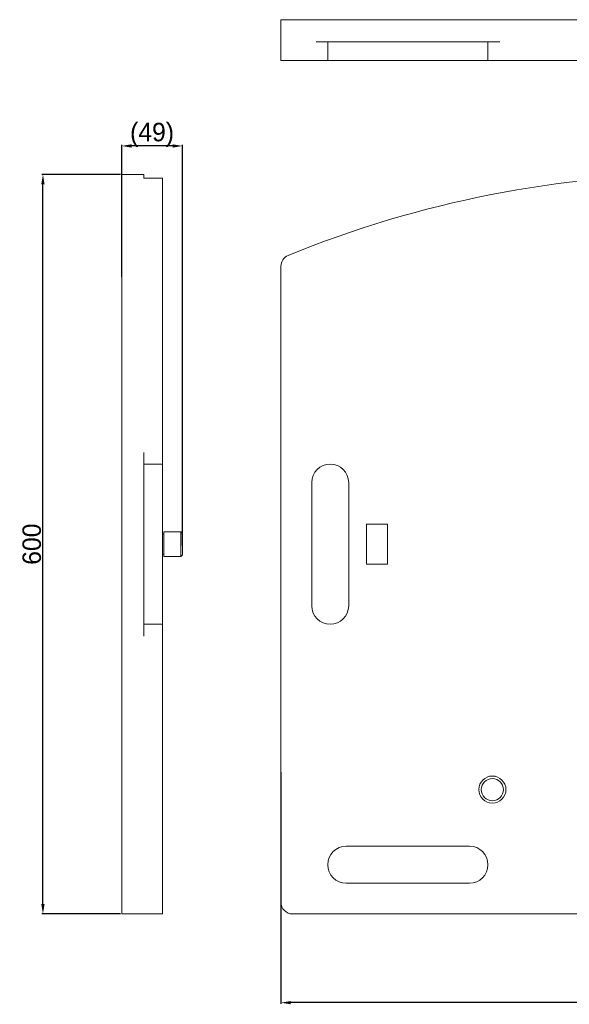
# Model space of a CAD drawing. Header units: millimetres. Extents: x 3163 to 5187, y 223 to 1022.
# Tile 1 of 15: x 3163 to 3609, y 223 to 1022. Entities that reach past the tile are written whole.
import ezdxf

# ---------------------------------------------------------------- set-up
doc = ezdxf.new("R2010")
doc.units = ezdxf.units.MM
doc.header["$PDSIZE"] = -1
doc.dimstyles.new('ISO-25', dxfattribs={"dimtxt": 2.5, "dimasz": 2.5, "dimexe": 1.25, "dimexo": 0.625, "dimtad": 1, "dimtxsty": 'Standard', "dimcen": 2.5, "dimadec": 0, "dimazin": 0, "dimtfac": 1, "dimtmove": 0, "dimatfit": 3, "dimfxl": 0, "dimarcsym": 0})

# ---------------------------------------------------------------- blocks, each defined once
blk = doc.blocks.new('*D9')
at = {"color": 0, "linetype": 'ByBlock', "lineweight": -2}
for p, q in [((4055.4, 463.03), (4055.4, 223.62)), ((3375.4, 411.57), (3375.4, 223.62)), ((4047.4, 224.62), (3383.4, 224.62))]:
    blk.add_line(p, q, dxfattribs=at)
at = {"color": 0}
for points in [[(3383.4, 225.96), (3383.4, 223.29), (3375.4, 224.62)], [(4047.4, 225.96), (4047.4, 223.29), (4055.4, 224.62)]]:
    blk.add_solid(points, dxfattribs=at)
at = {"layer": 'Defpoints', "color": 0}
for p in [(4055.4, 464.03), (3375.4, 412.57), (3375.4, 224.62)]:
    blk.add_point(p, dxfattribs=at)
at = {"color": 0, "insert": (3715.4, 233.65), "char_height": 15, "attachment_point": 5}
blk.add_mtext('680', dxfattribs=at)
blk = doc.blocks.new('*D10')
at = {"color": 0, "linetype": 'ByBlock', "lineweight": -2}
for p, q in [((3245.18, 896.56), (3181.29, 896.56)), ((3182.29, 304.56), (3182.29, 888.56)), ((3245.18, 296.56), (3181.29, 296.56))]:
    blk.add_line(p, q, dxfattribs=at)
at = {"color": 0}
for points in [[(3180.96, 888.56), (3183.62, 888.56), (3182.29, 896.56)], [(3180.96, 304.56), (3183.62, 304.56), (3182.29, 296.56)]]:
    blk.add_solid(points, dxfattribs=at)
at = {"layer": 'Defpoints', "color": 0}
for p in [(3182.29, 896.56), (3246.18, 896.56), (3246.18, 296.56)]:
    blk.add_point(p, dxfattribs=at)
at = {"color": 0, "insert": (3173.27, 596.56), "char_height": 15, "attachment_point": 5, "rotation": 90}
blk.add_mtext('600', dxfattribs=at)
blk = doc.blocks.new('*D11')
at = {"color": 0, "linetype": 'ByBlock', "lineweight": -2}
for p, q in [((3246.18, 813.36), (3246.18, 920.6)), ((3287.48, 919.6), (3254.18, 919.6)), ((3295.48, 595.53), (3295.48, 920.6))]:
    blk.add_line(p, q, dxfattribs=at)
at = {"color": 0}
for points in [[(3254.18, 920.93), (3254.18, 918.26), (3246.18, 919.6)], [(3287.48, 920.93), (3287.48, 918.26), (3295.48, 919.6)]]:
    blk.add_solid(points, dxfattribs=at)
at = {"layer": 'Defpoints', "color": 0}
for p in [(3246.18, 919.6), (3246.18, 812.36), (3295.48, 594.53)]:
    blk.add_point(p, dxfattribs=at)
at = {"color": 0, "insert": (3270.83, 928.62), "char_height": 15, "attachment_point": 5}
blk.add_mtext('(49)', dxfattribs=at)

msp = doc.modelspace()

# ---------------------------------------------------------------- linework, layer by layer
at = {"color": 7, "linetype": 'Continuous', "lineweight": 15, "extrusion": (0, 1, 2.96756e-13)}
for p, q in [((3375.4, 1022.03), (3375.4, 989.03)), ((3375.4, 1022.03), (3384.9, 1022.03)), ((3384.9, 1022.03), (4045.9, 1022.03)), ((3552.9, 1004.03), (3403.9, 1004.03)), ((3413.4, 989.03), (3413.4, 1004.03)), ((3543.4, 1004.03), (3543.4, 989.03)), ((3375.4, 989.03), (3384.9, 989.03)), ((3384.9, 989.03), (3403.9, 989.03)), ((3403.9, 989.03), (3413.4, 989.03)), ((3413.4, 989.03), (3428.4, 989.03)), ((3528.4, 989.03), (3428.4, 989.03)), ((3528.4, 989.03), (3543.4, 989.03)), ((3543.4, 989.03), (3552.9, 989.03)), ((3552.9, 989.03), (3877.9, 989.03))]:
    msp.add_line(p, q, dxfattribs=at)
at = {"color": 7, "linetype": 'Continuous', "lineweight": 15, "extrusion": (-1, 2.22045e-16, 2.96756e-13)}
for p, q in [((3264.18, 896.56), (3246.18, 896.56)), ((3246.18, 896.56), (3246.18, 830.75)), ((3264.18, 893.34), (3264.18, 896.56)), ((3279.18, 893.37), (3264.18, 893.37)), ((3279.18, 893.37), (3279.18, 893.34)), ((3279.18, 830.75), (3279.18, 893.34)), ((3246.18, 821.96), (3246.18, 830.75)), ((3279.18, 830.75), (3279.18, 821.96)), ((3246.18, 306.06), (3246.18, 821.96)), ((3279.18, 821.96), (3279.18, 671.06)), ((3264.18, 671.06), (3264.18, 522.06)), ((3279.18, 661.56), (3279.18, 671.06)), ((3264.18, 661.56), (3279.18, 661.56)), ((3279.18, 646.56), (3279.18, 661.56)), ((3279.18, 646.56), (3279.18, 546.56)), ((3280.48, 604.56), (3279.18, 604.56)), ((3294.11, 606.56), (3280.48, 606.56)), ((3280.48, 606.56), (3280.48, 596.56)), ((3295.48, 605.19), (3294.11, 606.56)), ((3294.11, 606.56), (3294.11, 596.56)), ((3295.48, 587.93), (3295.48, 605.19)), ((3280.48, 596.56), (3280.48, 586.56)), ((3294.11, 596.56), (3294.11, 586.56)), ((3280.48, 588.56), (3279.18, 588.56)), ((3294.11, 586.56), (3280.48, 586.56)), ((3295.48, 587.93), (3294.11, 586.56)), ((3279.18, 531.56), (3279.18, 546.56)), ((3279.18, 531.56), (3264.18, 531.56)), ((3279.18, 522.06), (3279.18, 531.56)), ((3279.18, 522.06), (3279.18, 306.06)), ((3246.18, 296.56), (3246.18, 306.06)), ((3279.18, 296.56), (3279.18, 306.06)), ((3246.18, 296.56), (3279.18, 296.56))]:
    msp.add_line(p, q, dxfattribs=at)
at = {"color": 7, "linetype": 'Continuous', "lineweight": 15}
for p, q in [((3375.4, 306.06), (3375.4, 821.96)), ((3400.4, 546.56), (3400.4, 646.56)), ((3430.4, 646.56), (3430.4, 546.56)), ((3444.9, 612.81), (3461.9, 612.81)), ((3444.9, 580.31), (3444.9, 612.81)), ((3461.9, 612.81), (3461.9, 580.31)), ((3461.9, 580.31), (3444.9, 580.31)), ((3428.4, 351.56), (3528.4, 351.56)), ((3528.4, 321.56), (3428.4, 321.56)), ((3384.9, 296.56), (4045.9, 296.56))]:
    msp.add_line(p, q, dxfattribs=at)
for radius in [11, 9]:
    msp.add_circle((3546.99, 397.47), radius, dxfattribs=at)
msp.add_arc((3715.41, 15.57), 880.99, 67.714, 112.28691, dxfattribs=at)
at = {"color": 7, "linetype": 'Continuous', "lineweight": 15, "extrusion": (0, 0, -1)}
for centre, radius, start, end in [((-3384.9, 821.96), 9.5, 0, 67.71309), ((-3415.4, 646.56), 15, 0, 180), ((-3415.4, 546.56), 15, 180, 0), ((-3428.4, 336.56), 15, 270, 90), ((-3528.4, 336.56), 15, 90, 270), ((-3384.9, 306.06), 9.5, 270, 0)]:
    msp.add_arc(centre, radius, start, end, dxfattribs=at)

# ---------------------------------------------------------------- dimensions: what is measured, and where the dimension line sits
dim = msp.add_linear_dim(base=(3246.18, 919.6), p1=(3295.48, 594.53), p2=(3246.18, 812.36), text='(<>)', dimstyle='ISO-25', override={"dimtxt": 15, "dimasz": 8, "dimexe": 1, "dimexo": 1, "dimgap": 1.524, "dimtoh": 1, "dimdec": 0, "dimzin": 0, "dimpost": '', "dimadec": 2, "dimtdec": 0, "dimtzin": 0, "dimarcsym": 1})
dim.commit()
dim.dimension.update_dxf_attribs({"geometry": '*D11', "text_midpoint": (3270.83, 928.62)})
dim = msp.add_linear_dim(base=(3182.29, 896.56), p1=(3246.18, 296.56), p2=(3246.18, 896.56), angle=90, dimstyle='ISO-25', override={"dimtxt": 15, "dimasz": 8, "dimexe": 1, "dimexo": 1, "dimgap": 1.524, "dimtoh": 1, "dimdec": 0, "dimzin": 0, "dimadec": 2, "dimtdec": 0, "dimtzin": 0, "dimarcsym": 1})
dim.commit()
dim.dimension.update_dxf_attribs({"geometry": '*D10', "text_midpoint": (3173.27, 596.56)})
dim = msp.add_linear_dim(base=(3375.4, 224.62), p1=(4055.4, 464.03), p2=(3375.4, 412.57), dimstyle='ISO-25', override={"dimtxt": 15, "dimasz": 8, "dimexe": 1, "dimexo": 1, "dimgap": 1.524, "dimtoh": 1, "dimdec": 0, "dimzin": 0, "dimadec": 2, "dimtdec": 0, "dimtzin": 0, "dimarcsym": 1})
dim.commit()
dim.dimension.update_dxf_attribs({"geometry": '*D9', "text_midpoint": (3715.4, 233.65)})

doc.saveas('drawing.dxf')
